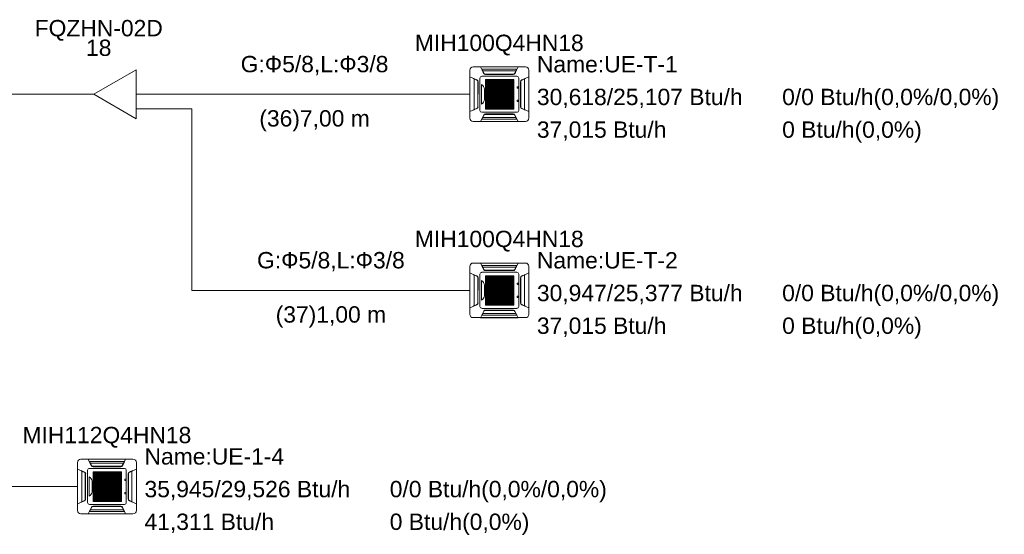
# Model space of a CAD drawing. Header units: metres. Extents: x -16.6 to 21.6, y -13.6 to 21.
# Tile 12 of 29: x 5.5 to 11.5, y -0.4 to 2.8. Entities that reach past the tile are written whole.
import ezdxf

# ---------------------------------------------------------------- set-up
doc = ezdxf.new("R2010")
doc.units = ezdxf.units.M
doc.layers.add('UC-3_dwg', color=7, linetype='Continuous', lineweight=18, true_color=0x767676)
doc.styles.add('Arial', font='arial.ttf', dxfattribs={"height": 0.1})

# ---------------------------------------------------------------- blocks, each defined once
blk = doc.blocks.new('UC-3_dwg__U43-1115280-DIAGRAMA FRIGORÍFICO UC-3')
at = {"lineweight": 18}
for p, q in [((14.1, -17.58), (14.2, -17.58)), ((14.4598, -17.58), (14.6, -17.58)), ((14.4596, -17.67), (14.6, -17.67))]:
    blk.add_line(p, q, dxfattribs=at)
at = {"lineweight": 18, "flags": 128}
blk.add_lwpolyline([(14.4598, -17.43), (14.4598, -17.73), (14.2, -17.58)], close=True, dxfattribs=at)
at = {"lineweight": 18, "char_height": 0.1, "attachment_point": 2, "line_spacing_factor": 0.941778, "style": 'Arial'}
for s, insert, width in [('FQZHN-02D', (14.23, -17.1255), 0.934142), ('18', (14.23, -17.2455), 0.186094)]:
    blk.add_mtext(s, dxfattribs=dict(at, insert=insert, width=width))
blk = doc.blocks.new('UC-3_dwg__U48-1115285-DIAGRAMA FRIGORÍFICO UC-3')
at = {"lineweight": 18}
for p, q in [((14.1206, -19.8128), (14.4394, -19.8128)), ((14.1, -20.1266), (14.1, -19.8334)), ((14.1728, -19.8698), (14.3874, -19.8698)), ((14.3809, -19.8377), (14.1792, -19.8377)), ((14.3686, -19.857), (14.1916, -19.857)), ((14.1938, -19.8578), (14.3663, -19.8578)), ((14.3642, -19.8596), (14.1958, -19.8596)), ((14.3848, -19.8329), (14.3842, -19.8329)), ((14.4601, -19.8334), (14.4601, -20.1266)), ((14.1269, -20.0737), (14.1269, -19.8863)), ((14.1477, -20.0622), (14.1477, -19.8978)), ((14.1481, -20.0614), (14.1481, -19.8986)), ((14.15, -19.9037), (14.1497, -20.0565)), ((14.1615, -20.0788), (14.1615, -19.8812)), ((14.172, -20.0399), (14.172, -19.9204)), ((14.1965, -19.9123), (14.3688, -19.9123)), ((14.1965, -19.9135), (14.3688, -19.9135)), ((14.2476, -19.8905), (14.2476, -20.0715)), ((14.3123, -19.8906), (14.3123, -20.0716)), ((14.3987, -19.8812), (14.3987, -20.0788)), ((14.4101, -19.9037), (14.4105, -20.0565)), ((14.4121, -20.0614), (14.4121, -19.8986)), ((14.4125, -20.0622), (14.4125, -19.8978)), ((14.4333, -20.0737), (14.4333, -19.8863)), ((14.189, -19.9483), (14.189, -20.0127)), ((14.1965, -19.9752), (14.3688, -19.9752)), ((14.1965, -19.9764), (14.3688, -19.9764)), ((14.3899, -19.9421), (14.3899, -19.9365)), ((14.3913, -19.9352), (14.3956, -19.9352)), ((14.3956, -19.9434), (14.3913, -19.9434)), ((14.397, -19.9365), (14.397, -19.9421)), ((14.46, -19.98), (14.4602, -19.98)), ((14.1965, -20.0273), (14.3688, -20.0273)), ((14.1965, -20.0287), (14.3688, -20.0287)), ((14.3899, -20.0233), (14.3899, -20.0178)), ((14.3912, -20.0164), (14.3955, -20.0164)), ((14.3955, -20.0247), (14.3912, -20.0247)), ((14.3969, -20.0178), (14.3969, -20.0233)), ((14.3874, -20.0902), (14.1729, -20.0902)), ((14.3686, -20.103), (14.1916, -20.103)), ((14.1938, -20.1022), (14.3663, -20.1022)), ((14.1961, -20.1004), (14.3644, -20.1004)), ((14.4394, -20.1472), (14.1206, -20.1472)), ((14.1732, -20.1328), (14.1761, -20.127)), ((14.3809, -20.1223), (14.1792, -20.1223)), ((14.3849, -20.1271), (14.3842, -20.1271))]:
    blk.add_line(p, q, dxfattribs=at)
at = {"lineweight": 18, "flags": 128}
for points in [[(14.1847, -19.8524), (14.1657, -19.8127), (14.3945, -19.8127), (14.3753, -19.8526)], [(14.3841, -19.833), (14.387, -19.8272), (14.1732, -19.8272), (14.1761, -19.833)], [(14.1864, -19.852), (14.1856, -19.8523), (14.1848, -19.8526), (14.1816, -19.8461), (14.1784, -19.8396), (14.1751, -19.8331), (14.1767, -19.833), (14.1768, -19.833), (14.1768, -19.8331), (14.1769, -19.8331), (14.177, -19.8332), (14.1791, -19.8375), (14.1813, -19.8418), (14.1837, -19.8466), (14.1861, -19.8515), (14.1863, -19.8518), (14.1864, -19.852), (14.1869, -19.853), (14.1876, -19.8539), (14.1883, -19.8547), (14.1892, -19.8555), (14.1903, -19.8563), (14.1914, -19.8569), (14.1927, -19.8574), (14.194, -19.8578), (14.1953, -19.858), (14.1967, -19.8581), (14.3635, -19.8581), (14.3648, -19.8581), (14.366, -19.8578), (14.3673, -19.8575), (14.3685, -19.857), (14.3696, -19.8564), (14.3707, -19.8557), (14.3716, -19.8549), (14.3724, -19.854), (14.3732, -19.8531), (14.3738, -19.852), (14.3746, -19.8523), (14.3753, -19.8526), (14.3786, -19.8461), (14.3818, -19.8396), (14.385, -19.8331), (14.3846, -19.8331), (14.3843, -19.833), (14.3839, -19.833), (14.3835, -19.833), (14.3834, -19.833), (14.3833, -19.8331), (14.3833, -19.8331), (14.3832, -19.8332), (14.381, -19.8375), (14.3789, -19.8418), (14.3765, -19.8466), (14.374, -19.8515), (14.3739, -19.8518), (14.3738, -19.852)], [(14.1423, -20.0678), (14.1, -20.0862), (14.1, -19.8737), (14.1426, -19.8923)], [(14.1423, -19.8929), (14.1425, -19.8926), (14.1426, -19.8923), (14.1357, -19.8893), (14.1288, -19.8863), (14.1219, -19.8834), (14.1218, -19.884), (14.122, -19.884), (14.1221, -19.8841), (14.1222, -19.8842), (14.1224, -19.8843), (14.129, -19.8872), (14.1357, -19.8901), (14.1423, -19.8929), (14.1437, -19.8936), (14.1449, -19.8944), (14.1459, -19.8954), (14.1469, -19.8965), (14.1476, -19.8976), (14.1482, -19.8989), (14.1484, -19.8995), (14.1486, -19.9001), (14.1488, -19.9007), (14.1488, -19.9013), (14.1489, -19.9019), (14.1489, -19.9025), (14.1489, -20.0575), (14.1489, -20.0581), (14.1489, -20.0587), (14.1488, -20.0593), (14.1486, -20.0599), (14.1485, -20.0605), (14.1482, -20.0611), (14.1476, -20.0623), (14.1469, -20.0635), (14.1459, -20.0646), (14.1451, -20.0653), (14.1443, -20.066), (14.1433, -20.0666), (14.1423, -20.0671), (14.1357, -20.0699), (14.129, -20.0728), (14.1224, -20.0757), (14.1222, -20.0758), (14.1221, -20.0759), (14.122, -20.076), (14.1218, -20.076), (14.1219, -20.0766), (14.1288, -20.0737)], [(14.4178, -19.8929), (14.4177, -19.8926), (14.4176, -19.8923), (14.4245, -19.8893), (14.4314, -19.8863), (14.4383, -19.8834), (14.4383, -19.8835), (14.4383, -19.8837), (14.4383, -19.8838), (14.4383, -19.884), (14.4382, -19.884), (14.4381, -19.8841), (14.438, -19.8842), (14.4378, -19.8843), (14.4312, -19.8872), (14.4245, -19.8901), (14.4178, -19.8929), (14.4165, -19.8936), (14.4153, -19.8944), (14.4143, -19.8954), (14.4133, -19.8965), (14.4125, -19.8976), (14.4119, -19.8989), (14.4117, -19.8995), (14.4116, -19.9001), (14.4114, -19.9007), (14.4113, -19.9013), (14.4113, -19.9019), (14.4113, -19.9025), (14.4113, -20.0575), (14.4113, -20.0581), (14.4113, -20.0587), (14.4114, -20.0593), (14.4116, -20.0599), (14.4117, -20.0605), (14.4119, -20.0611), (14.4125, -20.0623), (14.4133, -20.0635), (14.4142, -20.0646), (14.415, -20.0653), (14.4159, -20.066), (14.4168, -20.0666), (14.4178, -20.0671), (14.4245, -20.0699), (14.4312, -20.0728), (14.4378, -20.0757), (14.438, -20.0758), (14.4381, -20.0759), (14.4382, -20.076), (14.4383, -20.076), (14.4383, -20.0762), (14.4383, -20.0763), (14.4383, -20.0765), (14.4383, -20.0766), (14.4314, -20.0737)], [(14.4179, -20.0678), (14.4602, -20.0862), (14.4602, -19.8737), (14.4176, -19.8923)], [(14.46, -20.0852), (14.46, -19.98), (14.46, -19.8748)], [(14.3756, -20.1076), (14.3945, -20.1473), (14.1657, -20.1473), (14.1849, -20.1074), (14.1864, -20.108)], [(14.1755, -20.1269), (14.1759, -20.127), (14.1763, -20.127), (14.1767, -20.127), (14.1768, -20.127), (14.1768, -20.1269), (14.1769, -20.1269), (14.177, -20.1268), (14.1791, -20.1225), (14.1813, -20.1182), (14.1837, -20.1134), (14.1861, -20.1085), (14.1863, -20.1082), (14.1864, -20.108), (14.1869, -20.107), (14.1876, -20.1061), (14.1883, -20.1053), (14.1892, -20.1045), (14.1903, -20.1037), (14.1914, -20.1031), (14.1927, -20.1026), (14.194, -20.1022), (14.1953, -20.102), (14.1967, -20.1019), (14.3635, -20.1019), (14.3648, -20.1019), (14.366, -20.1022), (14.3673, -20.1025), (14.3685, -20.103), (14.3696, -20.1036), (14.3707, -20.1043), (14.3716, -20.1051), (14.3724, -20.106), (14.3732, -20.1069), (14.3738, -20.108), (14.3746, -20.1077), (14.3753, -20.1074)], [(14.3848, -20.1269), (14.3835, -20.127), (14.3834, -20.127), (14.3833, -20.1269), (14.3833, -20.1269), (14.3832, -20.1268), (14.381, -20.1225), (14.3789, -20.1182), (14.3765, -20.1134), (14.374, -20.1085), (14.3739, -20.1082), (14.3738, -20.108)], [(14.1753, -20.1285), (14.1746, -20.1299), (14.1739, -20.1314), (14.1732, -20.1328), (14.387, -20.1328), (14.3841, -20.127), (14.3848, -20.1285)]]:
    blk.add_lwpolyline(points, dxfattribs=at)
for points in [[(14.1965, -19.8904), (14.3688, -19.8904), (14.3688, -19.8935), (14.1965, -19.8935)], [(14.1965, -19.8904), (14.3688, -19.8904), (14.3688, -19.8935), (14.1965, -19.8935)], [(14.1965, -19.8904), (14.3688, -19.8904), (14.3688, -19.8935), (14.1965, -19.8935)], [(14.1965, -19.8904), (14.3688, -19.8904), (14.3688, -19.8935), (14.1965, -19.8935)], [(14.1965, -19.8904), (14.3688, -19.8904), (14.3688, -19.8935), (14.1965, -19.8935)], [(14.1965, -19.8904), (14.3688, -19.8904), (14.3688, -19.8935), (14.1965, -19.8935)], [(14.1965, -19.9009), (14.3688, -19.9009), (14.3688, -19.904), (14.1965, -19.904)], [(14.1965, -19.9113), (14.3688, -19.9113), (14.3688, -19.9145), (14.1965, -19.9145)], [(14.1965, -19.9218), (14.3688, -19.9218), (14.3688, -19.9249), (14.1965, -19.9249)], [(14.1965, -19.9323), (14.3688, -19.9323), (14.3688, -19.9354), (14.1965, -19.9354)], [(14.1966, -19.8905), (14.1981, -19.8905), (14.1981, -20.0715), (14.1966, -20.0715)], [(14.2038, -19.8905), (14.2053, -19.8905), (14.2053, -20.0715), (14.2038, -20.0715)], [(14.2109, -19.8905), (14.2125, -19.8905), (14.2125, -20.0715), (14.2109, -20.0715)], [(14.2181, -19.8905), (14.2197, -19.8905), (14.2197, -20.0715), (14.2181, -20.0715)], [(14.2253, -19.8905), (14.2269, -19.8905), (14.2269, -20.0715), (14.2253, -20.0715)], [(14.2325, -19.8905), (14.234, -19.8905), (14.234, -20.0715), (14.2325, -20.0715)], [(14.2397, -19.8905), (14.2412, -19.8905), (14.2412, -20.0715), (14.2397, -20.0715)], [(14.2469, -19.8905), (14.2484, -19.8905), (14.2484, -20.0715), (14.2469, -20.0715)], [(14.254, -19.8905), (14.2556, -19.8905), (14.2556, -20.0715), (14.254, -20.0715)], [(14.2612, -19.8905), (14.2628, -19.8905), (14.2628, -20.0715), (14.2612, -20.0715)], [(14.2684, -19.8905), (14.27, -19.8905), (14.27, -20.0715), (14.2684, -20.0715)], [(14.2756, -19.8906), (14.2771, -19.8906), (14.2771, -20.0715), (14.2756, -20.0715)], [(14.2828, -19.8906), (14.2843, -19.8906), (14.2843, -20.0715), (14.2828, -20.0715)], [(14.2899, -19.8906), (14.2915, -19.8906), (14.2915, -20.0715), (14.2899, -20.0715)], [(14.2971, -19.8906), (14.2987, -19.8906), (14.2987, -20.0715), (14.2971, -20.0715)], [(14.3043, -19.8906), (14.3059, -19.8906), (14.3059, -20.0716), (14.3043, -20.0716)], [(14.3115, -19.8906), (14.313, -19.8906), (14.313, -20.0716), (14.3115, -20.0716)], [(14.3187, -19.8906), (14.3202, -19.8906), (14.3202, -20.0716), (14.3187, -20.0716)], [(14.3259, -19.8906), (14.3274, -19.8906), (14.3274, -20.0716), (14.3259, -20.0716)], [(14.333, -19.8906), (14.3346, -19.8906), (14.3346, -20.0716), (14.333, -20.0716)], [(14.3402, -19.8906), (14.3418, -19.8906), (14.3418, -20.0716), (14.3402, -20.0716)], [(14.3474, -19.8906), (14.349, -19.8906), (14.349, -20.0716), (14.3474, -20.0716)], [(14.3546, -19.8906), (14.3561, -19.8906), (14.3561, -20.0716), (14.3546, -20.0716)], [(14.3618, -19.8906), (14.3633, -19.8906), (14.3633, -20.0716), (14.3618, -20.0716)], [(14.3672, -19.8906), (14.3688, -19.8906), (14.3688, -20.0716), (14.3672, -20.0716)], [(14.1965, -19.9428), (14.3688, -19.9428), (14.3688, -19.9459), (14.1965, -19.9459)], [(14.1965, -19.9532), (14.3688, -19.9532), (14.3688, -19.9563), (14.1965, -19.9563)], [(14.1965, -19.9637), (14.3688, -19.9637), (14.3688, -19.9668), (14.1965, -19.9668)], [(14.1965, -19.9742), (14.3688, -19.9742), (14.3688, -19.9773), (14.1965, -19.9773)], [(14.1965, -19.9846), (14.3688, -19.9846), (14.3688, -19.9877), (14.1965, -19.9877)], [(14.1965, -19.9951), (14.3688, -19.9951), (14.3688, -19.9982), (14.1965, -19.9982)], [(14.1965, -20.0056), (14.3688, -20.0056), (14.3688, -20.0087), (14.1965, -20.0087)], [(14.1965, -20.016), (14.3688, -20.016), (14.3688, -20.0191), (14.1965, -20.0191)], [(14.1965, -20.0265), (14.3688, -20.0265), (14.3688, -20.0296), (14.1965, -20.0296)], [(14.1965, -20.037), (14.3688, -20.037), (14.3688, -20.0401), (14.1965, -20.0401)], [(14.1965, -20.0474), (14.3688, -20.0474), (14.3688, -20.0506), (14.1965, -20.0506)], [(14.1965, -20.0579), (14.3688, -20.0579), (14.3688, -20.061), (14.1965, -20.061)], [(14.1965, -20.0684), (14.3688, -20.0684), (14.3688, -20.0715), (14.1965, -20.0715)]]:
    blk.add_lwpolyline(points, close=True, dxfattribs=at)
at = {"lineweight": 18}
for centre, radius, start, end in [((14.1206, -19.8334), 0.0206, 90, 180), ((14.4394, -19.8334), 0.0206, 360, 90), ((14.1728, -19.8812), 0.0113, 90, 180.00808), ((14.1958, -19.8471), 0.0124, 205.44145, 269.96945), ((14.3642, -19.8472), 0.0124, 269.96945, 334.33943), ((14.3874, -19.8812), 0.0113, 0.00808, 90), ((14.1377, -19.9036), 0.0124, 359.88226, 66.48369), ((14.1489, -19.9536), 0.0404, 7.41625, 55.1536), ((14.4225, -19.9036), 0.0124, 113.51631, 180.11774), ((14.3913, -19.9365), 0.00138, 90, 180), ((14.3913, -19.9421), 0.00138, 180, 270), ((14.3956, -19.9365), 0.00138, 0, 90), ((14.3956, -19.9421), 0.00138, 270, 0), ((14.1531, -20.0092), 0.0361, 301.63571, 354.44926), ((14.3912, -20.0178), 0.00138, 90, 180), ((14.3912, -20.0233), 0.00138, 180, 270), ((14.3955, -20.0178), 0.00138, 0, 90), ((14.3955, -20.0233), 0.00138, 270, 0), ((14.1374, -20.0564), 0.0124, 293.54327, 359.88226), ((14.1729, -20.0788), 0.0113, 180.00808, 270), ((14.1961, -20.1128), 0.0124, 89.96945, 154.33943), ((14.3644, -20.1129), 0.0124, 25.44145, 89.96945), ((14.3874, -20.0788), 0.0113, 270, 0.00808), ((14.4228, -20.0564), 0.0124, 180.11774, 246.45673), ((14.1206, -20.1266), 0.0206, 180, 270), ((14.4394, -20.1266), 0.0206, 270, 0)]:
    blk.add_arc(centre, radius, start, end, dxfattribs=at)
at = {"lineweight": 18, "char_height": 0.1, "line_spacing_factor": 0.941778, "style": 'Arial'}
for s, insert, width, attachment_point in [('MIH112Q4HN18', (14.28, -19.6155), 1.232871, 2), ('Name:UE-1-4', (14.51, -19.7463), 1.018619, 1), ('35,945/29,526 Btu/h', (14.51, -19.9463), 1.507115, 1), ('0/0 Btu/h(0,0%/0,0%)', (16.01, -19.9463), 1.587919, 1), ('41,311 Btu/h', (14.51, -20.1463), 0.948833, 1), ('0 Btu/h(0,0%)', (16.01, -20.1463), 1.021067, 1)]:
    blk.add_mtext(s, dxfattribs=dict(at, insert=insert, width=width, attachment_point=attachment_point))
blk = doc.blocks.new('UC-3_dwg__U49-1115286-DIAGRAMA FRIGORÍFICO UC-3')
at = {"lineweight": 18}
for p, q in [((16.5, -18.9266), (16.5, -18.6334)), ((16.5206, -18.6128), (16.8394, -18.6128)), ((16.7809, -18.6377), (16.5792, -18.6377)), ((16.7686, -18.657), (16.5916, -18.657)), ((16.5938, -18.6578), (16.7663, -18.6578)), ((16.7642, -18.6596), (16.5958, -18.6596)), ((16.7848, -18.6329), (16.7842, -18.6329)), ((16.8601, -18.6334), (16.8601, -18.9266)), ((16.5269, -18.8737), (16.5269, -18.6863)), ((16.5477, -18.8622), (16.5477, -18.6978)), ((16.5481, -18.8614), (16.5481, -18.6986)), ((16.55, -18.7037), (16.5497, -18.8565)), ((16.5615, -18.8788), (16.5615, -18.6812)), ((16.572, -18.8399), (16.572, -18.7204)), ((16.5728, -18.6698), (16.7874, -18.6698)), ((16.5965, -18.7123), (16.7688, -18.7123)), ((16.5965, -18.7135), (16.7688, -18.7135)), ((16.6476, -18.6905), (16.6476, -18.8715)), ((16.7123, -18.6906), (16.7123, -18.8716)), ((16.7987, -18.6812), (16.7987, -18.8788)), ((16.8101, -18.7037), (16.8105, -18.8565)), ((16.8121, -18.8614), (16.8121, -18.6986)), ((16.8125, -18.8622), (16.8125, -18.6978)), ((16.8333, -18.8737), (16.8333, -18.6863)), ((16.589, -18.7483), (16.589, -18.8127)), ((16.5965, -18.7752), (16.7688, -18.7752)), ((16.5965, -18.7764), (16.7688, -18.7764)), ((16.7899, -18.7421), (16.7899, -18.7365)), ((16.7913, -18.7352), (16.7956, -18.7352)), ((16.7956, -18.7434), (16.7913, -18.7434)), ((16.797, -18.7365), (16.797, -18.7421)), ((16.86, -18.78), (16.8602, -18.78)), ((16.5965, -18.8273), (16.7688, -18.8273)), ((16.5965, -18.8287), (16.7688, -18.8287)), ((16.7899, -18.8233), (16.7899, -18.8178)), ((16.7912, -18.8164), (16.7955, -18.8164)), ((16.7955, -18.8247), (16.7912, -18.8247)), ((16.7969, -18.8178), (16.7969, -18.8233)), ((16.7874, -18.8902), (16.5729, -18.8902)), ((16.7686, -18.903), (16.5916, -18.903)), ((16.5938, -18.9022), (16.7663, -18.9022)), ((16.5961, -18.9004), (16.7644, -18.9004)), ((16.8394, -18.9472), (16.5206, -18.9472)), ((16.5732, -18.9328), (16.5761, -18.927)), ((16.7809, -18.9223), (16.5792, -18.9223)), ((16.7849, -18.9271), (16.7842, -18.9271))]:
    blk.add_line(p, q, dxfattribs=at)
at = {"lineweight": 18, "flags": 128}
for points in [[(16.5847, -18.6524), (16.5657, -18.6127), (16.7945, -18.6127), (16.7753, -18.6526)], [(16.7841, -18.633), (16.787, -18.6272), (16.5732, -18.6272), (16.5761, -18.633)], [(16.5864, -18.652), (16.5856, -18.6523), (16.5848, -18.6526), (16.5816, -18.6461), (16.5784, -18.6396), (16.5751, -18.6331), (16.5767, -18.633), (16.5768, -18.633), (16.5768, -18.6331), (16.5769, -18.6331), (16.577, -18.6332), (16.5791, -18.6375), (16.5813, -18.6418), (16.5837, -18.6466), (16.5861, -18.6515), (16.5863, -18.6518), (16.5864, -18.652), (16.5869, -18.653), (16.5876, -18.6539), (16.5883, -18.6547), (16.5892, -18.6555), (16.5903, -18.6563), (16.5914, -18.6569), (16.5927, -18.6574), (16.594, -18.6578), (16.5953, -18.658), (16.5967, -18.6581), (16.7635, -18.6581), (16.7648, -18.6581), (16.766, -18.6578), (16.7673, -18.6575), (16.7685, -18.657), (16.7696, -18.6564), (16.7707, -18.6557), (16.7716, -18.6549), (16.7724, -18.654), (16.7732, -18.6531), (16.7738, -18.652), (16.7746, -18.6523), (16.7753, -18.6526), (16.7786, -18.6461), (16.7818, -18.6396), (16.785, -18.6331), (16.7846, -18.6331), (16.7843, -18.633), (16.7839, -18.633), (16.7835, -18.633), (16.7834, -18.633), (16.7833, -18.6331), (16.7833, -18.6331), (16.7832, -18.6332), (16.781, -18.6375), (16.7789, -18.6418), (16.7765, -18.6466), (16.774, -18.6515), (16.7739, -18.6518), (16.7738, -18.652)], [(16.5423, -18.8678), (16.5, -18.8862), (16.5, -18.6737), (16.5426, -18.6923)], [(16.5423, -18.6929), (16.5425, -18.6926), (16.5426, -18.6923), (16.5357, -18.6893), (16.5288, -18.6863), (16.5219, -18.6834), (16.5218, -18.684), (16.522, -18.684), (16.5221, -18.6841), (16.5222, -18.6842), (16.5224, -18.6843), (16.529, -18.6872), (16.5357, -18.6901), (16.5423, -18.6929), (16.5437, -18.6936), (16.5449, -18.6944), (16.5459, -18.6954), (16.5469, -18.6965), (16.5476, -18.6976), (16.5482, -18.6989), (16.5484, -18.6995), (16.5486, -18.7001), (16.5488, -18.7007), (16.5488, -18.7013), (16.5489, -18.7019), (16.5489, -18.7025), (16.5489, -18.8575), (16.5489, -18.8581), (16.5489, -18.8587), (16.5488, -18.8593), (16.5486, -18.8599), (16.5485, -18.8605), (16.5482, -18.8611), (16.5476, -18.8623), (16.5469, -18.8635), (16.5459, -18.8646), (16.5451, -18.8653), (16.5443, -18.866), (16.5433, -18.8666), (16.5423, -18.8671), (16.5357, -18.8699), (16.529, -18.8728), (16.5224, -18.8757), (16.5222, -18.8758), (16.5221, -18.8759), (16.522, -18.876), (16.5218, -18.876), (16.5219, -18.8766), (16.5288, -18.8737)], [(16.8178, -18.6929), (16.8177, -18.6926), (16.8176, -18.6923), (16.8245, -18.6893), (16.8314, -18.6863), (16.8383, -18.6834), (16.8383, -18.6835), (16.8383, -18.6837), (16.8383, -18.6838), (16.8383, -18.684), (16.8382, -18.684), (16.8381, -18.6841), (16.838, -18.6842), (16.8378, -18.6843), (16.8312, -18.6872), (16.8245, -18.6901), (16.8178, -18.6929), (16.8165, -18.6936), (16.8153, -18.6944), (16.8143, -18.6954), (16.8133, -18.6965), (16.8125, -18.6976), (16.8119, -18.6989), (16.8117, -18.6995), (16.8116, -18.7001), (16.8114, -18.7007), (16.8113, -18.7013), (16.8113, -18.7019), (16.8113, -18.7025), (16.8113, -18.8575), (16.8113, -18.8581), (16.8113, -18.8587), (16.8114, -18.8593), (16.8116, -18.8599), (16.8117, -18.8605), (16.8119, -18.8611), (16.8125, -18.8623), (16.8133, -18.8635), (16.8142, -18.8646), (16.815, -18.8653), (16.8159, -18.866), (16.8168, -18.8666), (16.8178, -18.8671), (16.8245, -18.8699), (16.8312, -18.8728), (16.8378, -18.8757), (16.838, -18.8758), (16.8381, -18.8759), (16.8382, -18.876), (16.8383, -18.876), (16.8383, -18.8762), (16.8383, -18.8763), (16.8383, -18.8765), (16.8383, -18.8766), (16.8314, -18.8737)], [(16.8179, -18.8678), (16.8602, -18.8862), (16.8602, -18.6737), (16.8176, -18.6923)], [(16.86, -18.8852), (16.86, -18.78), (16.86, -18.6748)], [(16.7756, -18.9076), (16.7945, -18.9473), (16.5657, -18.9473), (16.5849, -18.9074), (16.5864, -18.908)], [(16.5755, -18.9269), (16.5759, -18.927), (16.5763, -18.927), (16.5767, -18.927), (16.5768, -18.927), (16.5768, -18.9269), (16.5769, -18.9269), (16.577, -18.9268), (16.5791, -18.9225), (16.5813, -18.9182), (16.5837, -18.9134), (16.5861, -18.9085), (16.5863, -18.9082), (16.5864, -18.908), (16.5869, -18.907), (16.5876, -18.9061), (16.5883, -18.9053), (16.5892, -18.9045), (16.5903, -18.9037), (16.5914, -18.9031), (16.5927, -18.9026), (16.594, -18.9022), (16.5953, -18.902), (16.5967, -18.9019), (16.7635, -18.9019), (16.7648, -18.9019), (16.766, -18.9022), (16.7673, -18.9025), (16.7685, -18.903), (16.7696, -18.9036), (16.7707, -18.9043), (16.7716, -18.9051), (16.7724, -18.906), (16.7732, -18.9069), (16.7738, -18.908), (16.7746, -18.9077), (16.7753, -18.9074)], [(16.7848, -18.9269), (16.7835, -18.927), (16.7834, -18.927), (16.7833, -18.9269), (16.7833, -18.9269), (16.7832, -18.9268), (16.781, -18.9225), (16.7789, -18.9182), (16.7765, -18.9134), (16.774, -18.9085), (16.7739, -18.9082), (16.7738, -18.908)], [(16.5753, -18.9285), (16.5746, -18.9299), (16.5739, -18.9314), (16.5732, -18.9328), (16.787, -18.9328), (16.7841, -18.927), (16.7848, -18.9285)]]:
    blk.add_lwpolyline(points, dxfattribs=at)
for points in [[(16.5965, -18.6904), (16.7688, -18.6904), (16.7688, -18.6935), (16.5965, -18.6935)], [(16.5965, -18.6904), (16.7688, -18.6904), (16.7688, -18.6935), (16.5965, -18.6935)], [(16.5965, -18.6904), (16.7688, -18.6904), (16.7688, -18.6935), (16.5965, -18.6935)], [(16.5965, -18.6904), (16.7688, -18.6904), (16.7688, -18.6935), (16.5965, -18.6935)], [(16.5965, -18.6904), (16.7688, -18.6904), (16.7688, -18.6935), (16.5965, -18.6935)], [(16.5965, -18.6904), (16.7688, -18.6904), (16.7688, -18.6935), (16.5965, -18.6935)], [(16.5965, -18.7009), (16.7688, -18.7009), (16.7688, -18.704), (16.5965, -18.704)], [(16.5965, -18.7113), (16.7688, -18.7113), (16.7688, -18.7145), (16.5965, -18.7145)], [(16.5965, -18.7218), (16.7688, -18.7218), (16.7688, -18.7249), (16.5965, -18.7249)], [(16.5966, -18.6905), (16.5981, -18.6905), (16.5981, -18.8715), (16.5966, -18.8715)], [(16.6038, -18.6905), (16.6053, -18.6905), (16.6053, -18.8715), (16.6038, -18.8715)], [(16.6109, -18.6905), (16.6125, -18.6905), (16.6125, -18.8715), (16.6109, -18.8715)], [(16.6181, -18.6905), (16.6197, -18.6905), (16.6197, -18.8715), (16.6181, -18.8715)], [(16.6253, -18.6905), (16.6269, -18.6905), (16.6269, -18.8715), (16.6253, -18.8715)], [(16.6325, -18.6905), (16.634, -18.6905), (16.634, -18.8715), (16.6325, -18.8715)], [(16.6397, -18.6905), (16.6412, -18.6905), (16.6412, -18.8715), (16.6397, -18.8715)], [(16.6469, -18.6905), (16.6484, -18.6905), (16.6484, -18.8715), (16.6469, -18.8715)], [(16.654, -18.6905), (16.6556, -18.6905), (16.6556, -18.8715), (16.654, -18.8715)], [(16.6612, -18.6905), (16.6628, -18.6905), (16.6628, -18.8715), (16.6612, -18.8715)], [(16.6684, -18.6905), (16.67, -18.6905), (16.67, -18.8715), (16.6684, -18.8715)], [(16.6756, -18.6906), (16.6771, -18.6906), (16.6771, -18.8715), (16.6756, -18.8715)], [(16.6828, -18.6906), (16.6843, -18.6906), (16.6843, -18.8715), (16.6828, -18.8715)], [(16.6899, -18.6906), (16.6915, -18.6906), (16.6915, -18.8715), (16.6899, -18.8715)], [(16.6971, -18.6906), (16.6987, -18.6906), (16.6987, -18.8715), (16.6971, -18.8715)], [(16.7043, -18.6906), (16.7059, -18.6906), (16.7059, -18.8716), (16.7043, -18.8716)], [(16.7115, -18.6906), (16.713, -18.6906), (16.713, -18.8716), (16.7115, -18.8716)], [(16.7187, -18.6906), (16.7202, -18.6906), (16.7202, -18.8716), (16.7187, -18.8716)], [(16.7259, -18.6906), (16.7274, -18.6906), (16.7274, -18.8716), (16.7259, -18.8716)], [(16.733, -18.6906), (16.7346, -18.6906), (16.7346, -18.8716), (16.733, -18.8716)], [(16.7402, -18.6906), (16.7418, -18.6906), (16.7418, -18.8716), (16.7402, -18.8716)], [(16.7474, -18.6906), (16.749, -18.6906), (16.749, -18.8716), (16.7474, -18.8716)], [(16.7546, -18.6906), (16.7561, -18.6906), (16.7561, -18.8716), (16.7546, -18.8716)], [(16.7618, -18.6906), (16.7633, -18.6906), (16.7633, -18.8716), (16.7618, -18.8716)], [(16.7672, -18.6906), (16.7688, -18.6906), (16.7688, -18.8716), (16.7672, -18.8716)], [(16.5965, -18.7323), (16.7688, -18.7323), (16.7688, -18.7354), (16.5965, -18.7354)], [(16.5965, -18.7428), (16.7688, -18.7428), (16.7688, -18.7459), (16.5965, -18.7459)], [(16.5965, -18.7532), (16.7688, -18.7532), (16.7688, -18.7563), (16.5965, -18.7563)], [(16.5965, -18.7637), (16.7688, -18.7637), (16.7688, -18.7668), (16.5965, -18.7668)], [(16.5965, -18.7742), (16.7688, -18.7742), (16.7688, -18.7773), (16.5965, -18.7773)], [(16.5965, -18.7846), (16.7688, -18.7846), (16.7688, -18.7877), (16.5965, -18.7877)], [(16.5965, -18.7951), (16.7688, -18.7951), (16.7688, -18.7982), (16.5965, -18.7982)], [(16.5965, -18.8056), (16.7688, -18.8056), (16.7688, -18.8087), (16.5965, -18.8087)], [(16.5965, -18.816), (16.7688, -18.816), (16.7688, -18.8191), (16.5965, -18.8191)], [(16.5965, -18.8265), (16.7688, -18.8265), (16.7688, -18.8296), (16.5965, -18.8296)], [(16.5965, -18.837), (16.7688, -18.837), (16.7688, -18.8401), (16.5965, -18.8401)], [(16.5965, -18.8474), (16.7688, -18.8474), (16.7688, -18.8506), (16.5965, -18.8506)], [(16.5965, -18.8579), (16.7688, -18.8579), (16.7688, -18.861), (16.5965, -18.861)], [(16.5965, -18.8684), (16.7688, -18.8684), (16.7688, -18.8715), (16.5965, -18.8715)]]:
    blk.add_lwpolyline(points, close=True, dxfattribs=at)
at = {"lineweight": 18}
for centre, radius, start, end in [((16.5206, -18.6334), 0.0206, 90, 180), ((16.5958, -18.6471), 0.0124, 205.44145, 269.96945), ((16.7642, -18.6472), 0.0124, 269.96945, 334.33943), ((16.8394, -18.6334), 0.0206, 0, 90), ((16.5377, -18.7036), 0.0124, 359.88226, 66.48369), ((16.5728, -18.6812), 0.0113, 90, 180.00808), ((16.5489, -18.7536), 0.0404, 7.41625, 55.1536), ((16.7874, -18.6812), 0.0113, 0.00808, 90), ((16.8225, -18.7036), 0.0124, 113.51631, 180.11774), ((16.7913, -18.7365), 0.00138, 90, 180), ((16.7913, -18.7421), 0.00138, 180, 270), ((16.7956, -18.7365), 0.00138, 0, 90), ((16.7956, -18.7421), 0.00138, 270, 360), ((16.5531, -18.8092), 0.0361, 301.63571, 354.44926), ((16.7912, -18.8178), 0.00138, 90, 180), ((16.7912, -18.8233), 0.00138, 180, 270), ((16.7955, -18.8178), 0.00138, 0, 90), ((16.7955, -18.8233), 0.00138, 270, 0), ((16.5374, -18.8564), 0.0124, 293.54327, 359.88226), ((16.5729, -18.8788), 0.0113, 180.00808, 270), ((16.5961, -18.9128), 0.0124, 89.96945, 154.33943), ((16.7644, -18.9129), 0.0124, 25.44145, 89.96945), ((16.7874, -18.8788), 0.0113, 270, 0.00808), ((16.8228, -18.8564), 0.0124, 180.11774, 246.45673), ((16.5206, -18.9266), 0.0206, 180, 270), ((16.8394, -18.9266), 0.0206, 270, 0)]:
    blk.add_arc(centre, radius, start, end, dxfattribs=at)
at = {"lineweight": 18, "char_height": 0.1, "line_spacing_factor": 0.941778, "style": 'Arial'}
for s, insert, width, attachment_point in [('MIH100Q4HN18', (16.68, -18.4155), 1.232871, 2), ('Name:UE-T-2', (16.91, -18.5463), 1.027189, 1), ('30,947/25,377 Btu/h', (16.91, -18.7463), 1.507115, 1), ('0/0 Btu/h(0,0%/0,0%)', (18.41, -18.7463), 1.587919, 1), ('37,015 Btu/h', (16.91, -18.9463), 0.948833, 1), ('0 Btu/h(0,0%)', (18.41, -18.9463), 1.021067, 1)]:
    blk.add_mtext(s, dxfattribs=dict(at, insert=insert, width=width, attachment_point=attachment_point))
blk = doc.blocks.new('UC-3_dwg__U50-1115287-DIAGRAMA FRIGORÍFICO UC-3')
at = {"lineweight": 18}
for p, q in [((16.5, -17.7266), (16.5, -17.4334)), ((16.5206, -17.4128), (16.8394, -17.4128)), ((16.7809, -17.4377), (16.5792, -17.4377)), ((16.7686, -17.457), (16.5916, -17.457)), ((16.5938, -17.4578), (16.7663, -17.4578)), ((16.7642, -17.4596), (16.5958, -17.4596)), ((16.7848, -17.4329), (16.7842, -17.4329)), ((16.8601, -17.4334), (16.8601, -17.7266)), ((16.5269, -17.6737), (16.5269, -17.4863)), ((16.5477, -17.6622), (16.5477, -17.4978)), ((16.5481, -17.6614), (16.5481, -17.4986)), ((16.55, -17.5037), (16.5497, -17.6565)), ((16.5615, -17.6788), (16.5615, -17.4812)), ((16.572, -17.6399), (16.572, -17.5204)), ((16.5728, -17.4698), (16.7874, -17.4698)), ((16.5965, -17.5123), (16.7688, -17.5123)), ((16.5965, -17.5135), (16.7688, -17.5135)), ((16.6476, -17.4905), (16.6476, -17.6715)), ((16.7123, -17.4906), (16.7123, -17.6716)), ((16.7987, -17.4812), (16.7987, -17.6788)), ((16.8101, -17.5037), (16.8105, -17.6565)), ((16.8121, -17.6614), (16.8121, -17.4986)), ((16.8125, -17.6622), (16.8125, -17.4978)), ((16.8333, -17.6737), (16.8333, -17.4863)), ((16.589, -17.5483), (16.589, -17.6127)), ((16.5965, -17.5752), (16.7688, -17.5752)), ((16.5965, -17.5764), (16.7688, -17.5764)), ((16.7899, -17.5421), (16.7899, -17.5365)), ((16.7913, -17.5352), (16.7956, -17.5352)), ((16.7956, -17.5434), (16.7913, -17.5434)), ((16.797, -17.5365), (16.797, -17.5421)), ((16.86, -17.58), (16.8602, -17.58)), ((16.5965, -17.6273), (16.7688, -17.6273)), ((16.5965, -17.6287), (16.7688, -17.6287)), ((16.7899, -17.6233), (16.7899, -17.6178)), ((16.7912, -17.6164), (16.7955, -17.6164)), ((16.7955, -17.6247), (16.7912, -17.6247)), ((16.7969, -17.6178), (16.7969, -17.6233)), ((16.7874, -17.6902), (16.5729, -17.6902)), ((16.7686, -17.703), (16.5916, -17.703)), ((16.5938, -17.7022), (16.7663, -17.7022)), ((16.5961, -17.7004), (16.7644, -17.7004)), ((16.8394, -17.7472), (16.5206, -17.7472)), ((16.5732, -17.7328), (16.5761, -17.727)), ((16.7809, -17.7223), (16.5792, -17.7223)), ((16.7849, -17.7271), (16.7842, -17.7271))]:
    blk.add_line(p, q, dxfattribs=at)
at = {"lineweight": 18, "flags": 128}
for points in [[(16.5847, -17.4524), (16.5657, -17.4127), (16.7945, -17.4127), (16.7753, -17.4526)], [(16.7841, -17.433), (16.787, -17.4272), (16.5732, -17.4272), (16.5761, -17.433)], [(16.5864, -17.452), (16.5856, -17.4523), (16.5848, -17.4526), (16.5816, -17.4461), (16.5784, -17.4396), (16.5751, -17.4331), (16.5767, -17.433), (16.5768, -17.433), (16.5768, -17.4331), (16.5769, -17.4331), (16.577, -17.4332), (16.5791, -17.4375), (16.5813, -17.4418), (16.5837, -17.4466), (16.5861, -17.4515), (16.5863, -17.4518), (16.5864, -17.452), (16.5869, -17.453), (16.5876, -17.4539), (16.5883, -17.4547), (16.5892, -17.4555), (16.5903, -17.4563), (16.5914, -17.4569), (16.5927, -17.4574), (16.594, -17.4578), (16.5953, -17.458), (16.5967, -17.4581), (16.7635, -17.4581), (16.7648, -17.4581), (16.766, -17.4578), (16.7673, -17.4575), (16.7685, -17.457), (16.7696, -17.4564), (16.7707, -17.4557), (16.7716, -17.4549), (16.7724, -17.454), (16.7732, -17.4531), (16.7738, -17.452), (16.7746, -17.4523), (16.7753, -17.4526), (16.7786, -17.4461), (16.7818, -17.4396), (16.785, -17.4331), (16.7846, -17.4331), (16.7843, -17.433), (16.7839, -17.433), (16.7835, -17.433), (16.7834, -17.433), (16.7833, -17.4331), (16.7833, -17.4331), (16.7832, -17.4332), (16.781, -17.4375), (16.7789, -17.4418), (16.7765, -17.4466), (16.774, -17.4515), (16.7739, -17.4518), (16.7738, -17.452)], [(16.5423, -17.6678), (16.5, -17.6862), (16.5, -17.4737), (16.5426, -17.4923)], [(16.5423, -17.4929), (16.5425, -17.4926), (16.5426, -17.4923), (16.5357, -17.4893), (16.5288, -17.4863), (16.5219, -17.4834), (16.5218, -17.484), (16.522, -17.484), (16.5221, -17.4841), (16.5222, -17.4842), (16.5224, -17.4843), (16.529, -17.4872), (16.5357, -17.4901), (16.5423, -17.4929), (16.5437, -17.4936), (16.5449, -17.4944), (16.5459, -17.4954), (16.5469, -17.4965), (16.5476, -17.4976), (16.5482, -17.4989), (16.5484, -17.4995), (16.5486, -17.5001), (16.5488, -17.5007), (16.5488, -17.5013), (16.5489, -17.5019), (16.5489, -17.5025), (16.5489, -17.6575), (16.5489, -17.6581), (16.5489, -17.6587), (16.5488, -17.6593), (16.5486, -17.6599), (16.5485, -17.6605), (16.5482, -17.6611), (16.5476, -17.6623), (16.5469, -17.6635), (16.5459, -17.6646), (16.5451, -17.6653), (16.5443, -17.666), (16.5433, -17.6666), (16.5423, -17.6671), (16.5357, -17.6699), (16.529, -17.6728), (16.5224, -17.6757), (16.5222, -17.6758), (16.5221, -17.6759), (16.522, -17.676), (16.5218, -17.676), (16.5219, -17.6766), (16.5288, -17.6737)], [(16.8178, -17.4929), (16.8177, -17.4926), (16.8176, -17.4923), (16.8245, -17.4893), (16.8314, -17.4863), (16.8383, -17.4834), (16.8383, -17.4835), (16.8383, -17.4837), (16.8383, -17.4838), (16.8383, -17.484), (16.8382, -17.484), (16.8381, -17.4841), (16.838, -17.4842), (16.8378, -17.4843), (16.8312, -17.4872), (16.8245, -17.4901), (16.8178, -17.4929), (16.8165, -17.4936), (16.8153, -17.4944), (16.8143, -17.4954), (16.8133, -17.4965), (16.8125, -17.4976), (16.8119, -17.4989), (16.8117, -17.4995), (16.8116, -17.5001), (16.8114, -17.5007), (16.8113, -17.5013), (16.8113, -17.5019), (16.8113, -17.5025), (16.8113, -17.6575), (16.8113, -17.6581), (16.8113, -17.6587), (16.8114, -17.6593), (16.8116, -17.6599), (16.8117, -17.6605), (16.8119, -17.6611), (16.8125, -17.6623), (16.8133, -17.6635), (16.8142, -17.6646), (16.815, -17.6653), (16.8159, -17.666), (16.8168, -17.6666), (16.8178, -17.6671), (16.8245, -17.6699), (16.8312, -17.6728), (16.8378, -17.6757), (16.838, -17.6758), (16.8381, -17.6759), (16.8382, -17.676), (16.8383, -17.676), (16.8383, -17.6762), (16.8383, -17.6763), (16.8383, -17.6765), (16.8383, -17.6766), (16.8314, -17.6737)], [(16.8179, -17.6678), (16.8602, -17.6862), (16.8602, -17.4737), (16.8176, -17.4923)], [(16.86, -17.6852), (16.86, -17.58), (16.86, -17.4748)], [(16.5755, -17.7269), (16.5759, -17.727), (16.5763, -17.727), (16.5767, -17.727), (16.5768, -17.727), (16.5768, -17.7269), (16.5769, -17.7269), (16.577, -17.7268), (16.5791, -17.7225), (16.5813, -17.7182), (16.5837, -17.7134), (16.5861, -17.7085), (16.5863, -17.7082), (16.5864, -17.708), (16.5869, -17.707), (16.5876, -17.7061), (16.5883, -17.7053), (16.5892, -17.7045), (16.5903, -17.7037), (16.5914, -17.7031), (16.5927, -17.7026), (16.594, -17.7022), (16.5953, -17.702), (16.5967, -17.7019), (16.7635, -17.7019), (16.7648, -17.7019), (16.766, -17.7022), (16.7673, -17.7025), (16.7685, -17.703), (16.7696, -17.7036), (16.7707, -17.7043), (16.7716, -17.7051), (16.7724, -17.706), (16.7732, -17.7069), (16.7738, -17.708), (16.7746, -17.7077), (16.7753, -17.7074)], [(16.7756, -17.7076), (16.7945, -17.7473), (16.5657, -17.7473), (16.5849, -17.7074), (16.5864, -17.708)], [(16.5753, -17.7285), (16.5746, -17.7299), (16.5739, -17.7314), (16.5732, -17.7328), (16.787, -17.7328), (16.7841, -17.727), (16.7848, -17.7285)], [(16.7848, -17.7269), (16.7835, -17.727), (16.7834, -17.727), (16.7833, -17.7269), (16.7833, -17.7269), (16.7832, -17.7268), (16.781, -17.7225), (16.7789, -17.7182), (16.7765, -17.7134), (16.774, -17.7085), (16.7739, -17.7082), (16.7738, -17.708)]]:
    blk.add_lwpolyline(points, dxfattribs=at)
for points in [[(16.5965, -17.4904), (16.7688, -17.4904), (16.7688, -17.4935), (16.5965, -17.4935)], [(16.5965, -17.4904), (16.7688, -17.4904), (16.7688, -17.4935), (16.5965, -17.4935)], [(16.5965, -17.4904), (16.7688, -17.4904), (16.7688, -17.4935), (16.5965, -17.4935)], [(16.5965, -17.4904), (16.7688, -17.4904), (16.7688, -17.4935), (16.5965, -17.4935)], [(16.5965, -17.4904), (16.7688, -17.4904), (16.7688, -17.4935), (16.5965, -17.4935)], [(16.5965, -17.4904), (16.7688, -17.4904), (16.7688, -17.4935), (16.5965, -17.4935)], [(16.5965, -17.5009), (16.7688, -17.5009), (16.7688, -17.504), (16.5965, -17.504)], [(16.5965, -17.5113), (16.7688, -17.5113), (16.7688, -17.5145), (16.5965, -17.5145)], [(16.5965, -17.5218), (16.7688, -17.5218), (16.7688, -17.5249), (16.5965, -17.5249)], [(16.5966, -17.4905), (16.5981, -17.4905), (16.5981, -17.6715), (16.5966, -17.6715)], [(16.6038, -17.4905), (16.6053, -17.4905), (16.6053, -17.6715), (16.6038, -17.6715)], [(16.6109, -17.4905), (16.6125, -17.4905), (16.6125, -17.6715), (16.6109, -17.6715)], [(16.6181, -17.4905), (16.6197, -17.4905), (16.6197, -17.6715), (16.6181, -17.6715)], [(16.6253, -17.4905), (16.6269, -17.4905), (16.6269, -17.6715), (16.6253, -17.6715)], [(16.6325, -17.4905), (16.634, -17.4905), (16.634, -17.6715), (16.6325, -17.6715)], [(16.6397, -17.4905), (16.6412, -17.4905), (16.6412, -17.6715), (16.6397, -17.6715)], [(16.6469, -17.4905), (16.6484, -17.4905), (16.6484, -17.6715), (16.6469, -17.6715)], [(16.654, -17.4905), (16.6556, -17.4905), (16.6556, -17.6715), (16.654, -17.6715)], [(16.6612, -17.4905), (16.6628, -17.4905), (16.6628, -17.6715), (16.6612, -17.6715)], [(16.6684, -17.4905), (16.67, -17.4905), (16.67, -17.6715), (16.6684, -17.6715)], [(16.6756, -17.4906), (16.6771, -17.4906), (16.6771, -17.6715), (16.6756, -17.6715)], [(16.6828, -17.4906), (16.6843, -17.4906), (16.6843, -17.6715), (16.6828, -17.6715)], [(16.6899, -17.4906), (16.6915, -17.4906), (16.6915, -17.6715), (16.6899, -17.6715)], [(16.6971, -17.4906), (16.6987, -17.4906), (16.6987, -17.6715), (16.6971, -17.6715)], [(16.7043, -17.4906), (16.7059, -17.4906), (16.7059, -17.6716), (16.7043, -17.6716)], [(16.7115, -17.4906), (16.713, -17.4906), (16.713, -17.6716), (16.7115, -17.6716)], [(16.7187, -17.4906), (16.7202, -17.4906), (16.7202, -17.6716), (16.7187, -17.6716)], [(16.7259, -17.4906), (16.7274, -17.4906), (16.7274, -17.6716), (16.7259, -17.6716)], [(16.733, -17.4906), (16.7346, -17.4906), (16.7346, -17.6716), (16.733, -17.6716)], [(16.7402, -17.4906), (16.7418, -17.4906), (16.7418, -17.6716), (16.7402, -17.6716)], [(16.7474, -17.4906), (16.749, -17.4906), (16.749, -17.6716), (16.7474, -17.6716)], [(16.7546, -17.4906), (16.7561, -17.4906), (16.7561, -17.6716), (16.7546, -17.6716)], [(16.7618, -17.4906), (16.7633, -17.4906), (16.7633, -17.6716), (16.7618, -17.6716)], [(16.7672, -17.4906), (16.7688, -17.4906), (16.7688, -17.6716), (16.7672, -17.6716)], [(16.5965, -17.5323), (16.7688, -17.5323), (16.7688, -17.5354), (16.5965, -17.5354)], [(16.5965, -17.5428), (16.7688, -17.5428), (16.7688, -17.5459), (16.5965, -17.5459)], [(16.5965, -17.5532), (16.7688, -17.5532), (16.7688, -17.5563), (16.5965, -17.5563)], [(16.5965, -17.5637), (16.7688, -17.5637), (16.7688, -17.5668), (16.5965, -17.5668)], [(16.5965, -17.5742), (16.7688, -17.5742), (16.7688, -17.5773), (16.5965, -17.5773)], [(16.5965, -17.5846), (16.7688, -17.5846), (16.7688, -17.5877), (16.5965, -17.5877)], [(16.5965, -17.5951), (16.7688, -17.5951), (16.7688, -17.5982), (16.5965, -17.5982)], [(16.5965, -17.6056), (16.7688, -17.6056), (16.7688, -17.6087), (16.5965, -17.6087)], [(16.5965, -17.616), (16.7688, -17.616), (16.7688, -17.6191), (16.5965, -17.6191)], [(16.5965, -17.6265), (16.7688, -17.6265), (16.7688, -17.6296), (16.5965, -17.6296)], [(16.5965, -17.637), (16.7688, -17.637), (16.7688, -17.6401), (16.5965, -17.6401)], [(16.5965, -17.6474), (16.7688, -17.6474), (16.7688, -17.6506), (16.5965, -17.6506)], [(16.5965, -17.6579), (16.7688, -17.6579), (16.7688, -17.661), (16.5965, -17.661)], [(16.5965, -17.6684), (16.7688, -17.6684), (16.7688, -17.6715), (16.5965, -17.6715)]]:
    blk.add_lwpolyline(points, close=True, dxfattribs=at)
at = {"lineweight": 18}
for centre, radius, start, end in [((16.5206, -17.4334), 0.0206, 90, 180), ((16.5958, -17.4471), 0.0124, 205.44145, 269.96945), ((16.7642, -17.4472), 0.0124, 269.96945, 334.33943), ((16.8394, -17.4334), 0.0206, 0, 90), ((16.5377, -17.5036), 0.0124, 359.88226, 66.48369), ((16.5728, -17.4812), 0.0113, 90, 180.00808), ((16.5489, -17.5536), 0.0404, 7.41625, 55.1536), ((16.7874, -17.4812), 0.0113, 0.00808, 90), ((16.8225, -17.5036), 0.0124, 113.51631, 180.11774), ((16.7913, -17.5365), 0.00138, 90, 180), ((16.7913, -17.5421), 0.00138, 180, 270), ((16.7956, -17.5365), 0.00138, 0, 90), ((16.7956, -17.5421), 0.00138, 270, 360), ((16.5531, -17.6092), 0.0361, 301.63571, 354.44926), ((16.7912, -17.6178), 0.00138, 90, 180), ((16.7912, -17.6233), 0.00138, 180, 270), ((16.7955, -17.6178), 0.00138, 0, 90), ((16.7955, -17.6233), 0.00138, 270, 0), ((16.5374, -17.6564), 0.0124, 293.54327, 359.88226), ((16.5729, -17.6788), 0.0113, 180.00808, 270), ((16.5961, -17.7128), 0.0124, 89.96945, 154.33943), ((16.7644, -17.7129), 0.0124, 25.44145, 89.96945), ((16.7874, -17.6788), 0.0113, 270, 0.00808), ((16.8228, -17.6564), 0.0124, 180.11774, 246.45673), ((16.5206, -17.7266), 0.0206, 180, 270), ((16.8394, -17.7266), 0.0206, 270, 0)]:
    blk.add_arc(centre, radius, start, end, dxfattribs=at)
at = {"lineweight": 18, "char_height": 0.1, "line_spacing_factor": 0.941778, "style": 'Arial'}
for s, insert, width, attachment_point in [('MIH100Q4HN18', (16.68, -17.2155), 1.232871, 2), ('Name:UE-T-1', (16.91, -17.3463), 1.027189, 1), ('30,618/25,107 Btu/h', (16.91, -17.5463), 1.507115, 1), ('0/0 Btu/h(0,0%/0,0%)', (18.41, -17.5463), 1.587919, 1), ('37,015 Btu/h', (16.91, -17.7463), 0.948833, 1), ('0 Btu/h(0,0%)', (18.41, -17.7463), 1.021067, 1)]:
    blk.add_mtext(s, dxfattribs=dict(at, insert=insert, width=width, attachment_point=attachment_point))
blk = doc.blocks.new('UC-3_dwg-1115257-DIAGRAMA FRIGORÍFICO UC-3')
at = {"lineweight": 18}
for p, q in [((12.2, -17.58), (14.1, -17.58)), ((14.6, -17.58), (16.5, -17.58))]:
    blk.add_line(p, q, dxfattribs=at)
at = {"lineweight": 18, "flags": 128}
for points in [[(12.2, -17.67), (12.4, -17.67), (12.4, -19.98), (14.1, -19.98)], [(14.6, -17.67), (14.8, -17.67), (14.8, -18.78), (16.5, -18.78)]]:
    blk.add_lwpolyline(points, dxfattribs=at)
for name in ['UC-3_dwg__U43-1115280-DIAGRAMA FRIGORÍFICO UC-3', 'UC-3_dwg__U50-1115287-DIAGRAMA FRIGORÍFICO UC-3', 'UC-3_dwg__U49-1115286-DIAGRAMA FRIGORÍFICO UC-3', 'UC-3_dwg__U48-1115285-DIAGRAMA FRIGORÍFICO UC-3']:
    blk.add_blockref(name, (0, 0))
at = {"lineweight": 18, "char_height": 0.1, "attachment_point": 2, "line_spacing_factor": 0.941778, "style": 'Arial'}
for s, insert, width in [('G:\\fArial|b0|i0|c204|p34|;Ф5/8,L:Ф3/8', (15.55, -17.3455), 1.079834), ('(36)7,00 m', (15.55, -17.6776), 0.806815), ('G:\\fArial|b0|i0|c204|p34|;Ф5/8,L:Ф3/8', (15.65, -18.5455), 1.079834), ('(37)1,00 m', (15.65, -18.8776), 0.806815)]:
    blk.add_mtext(s, dxfattribs=dict(at, insert=insert, width=width))

msp = doc.modelspace()

# ---------------------------------------------------------------- block references
at = {"layer": 'UC-3_dwg', "color": 7}
msp.add_blockref('UC-3_dwg-1115257-DIAGRAMA FRIGORÍFICO UC-3', (-8.2514, 19.8877), dxfattribs=at)

doc.saveas('drawing.dxf')
